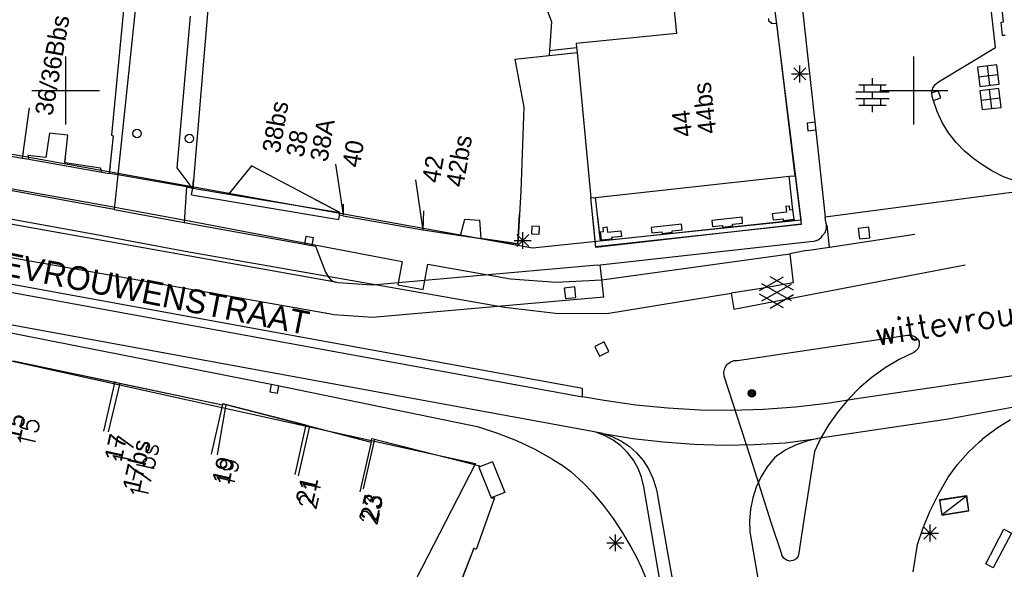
# Model space of a CAD drawing. Header units: millimetres. Extents: x 135944 to 142000, y 454200 to 456692.
# Tile 111 of 185: x 137047 to 137105, y 456322 to 456354. Entities that reach past the tile are written whole.
import ezdxf
from ezdxf.enums import TextEntityAlignment as Align

# ---------------------------------------------------------------- set-up
doc = ezdxf.new("R2010")
doc.units = ezdxf.units.MM
for name, color, linetype in [('TotaalGBKN2013_Bistad', 251, 'Continuous'), ('TotaalGBKN2013X$0$Contouren', 251, 'Continuous'), ('TotaalGBKN2013X$0$DELETE-LEVEL', 251, 'Continuous')]:
    doc.layers.add(name, color=color, linetype=linetype)
doc.styles.add('TotaalGBKN2013X$0$GBKN binnenstad 2009$0$Standard', font='txt')
doc.styles.add('TotaalGBKN2013X$0$TXT', font='txt.shx')

msp = doc.modelspace()

# ---------------------------------------------------------------- linework, layer by layer
at = {"layer": 'TotaalGBKN2013_Bistad'}
for p, q in [((137059.171, 456364.222), (137057.49, 456344.249)), ((137054.783, 456361.208), (137053.064, 456345.025)), ((137076.549, 456359.673), (137078.65, 456354.036)), ((137092.967, 456359.042), (137094.356, 456346.364)), ((137105.289, 456354.032), (137104.889, 456357.7)), ((137104.818, 456352.536), (137104.284, 456357.31)), ((137085.751, 456355.889), (137086.004, 456353.361)), ((137053.43, 456354.935), (137052.704, 456347.358)), ((137057.346, 456354.37), (137056.551, 456345.434)), ((137091.455, 456354.089), (137091.445, 456354.234)), ((137091.545, 456354.004), (137091.455, 456354.089)), ((137078.65, 456354.036), (137078.521, 456352.353)), ((137091.615, 456354.009), (137091.545, 456354.004)), ((137091.61, 456353.924), (137091.615, 456354.009)), ((137091.934, 456353.944), (137091.61, 456353.924)), ((137093.001, 456344.969), (137091.934, 456353.944)), ((137105.144, 456354.022), (137105.289, 456354.032)), ((137105.223, 456353.231), (137105.144, 456354.022)), ((137086.004, 456353.361), (137080.093, 456352.767)), ((137105.393, 456353.231), (137105.223, 456353.231)), ((137078.521, 456352.353), (137078.498, 456352.059)), ((137078.521, 456352.353), (137080.116, 456352.522)), ((137080.093, 456352.767), (137080.116, 456352.522)), ((137080.116, 456352.522), (137080.144, 456352.233)), ((137101.457, 456350.508), (137104.818, 456352.536)), ((137050, 456350), (137050, 456352)), ((137050, 456350), (137050, 456352)), ((137076.478, 456351.846), (137078.498, 456352.059)), ((137076.478, 456351.846), (137077.014, 456349.008)), ((137078.498, 456352.059), (137080.144, 456352.233)), ((137080.144, 456352.233), (137080.965, 456343.671)), ((137100, 456350), (137100, 456352)), ((137092.932, 456350.615), (137093.64, 456351.323)), ((137093.64, 456350.615), (137092.932, 456351.323)), ((137093.286, 456350.469), (137093.286, 456351.469)), ((137104.894, 456351.515), (137103.752, 456351.371)), ((137103.752, 456351.371), (137103.896, 456350.229)), ((137104.323, 456351.443), (137104.467, 456350.301)), ((137105.038, 456350.373), (137104.894, 456351.515)), ((137092.786, 456350.969), (137093.786, 456350.969)), ((137097.567, 456350.324), (137097.567, 456350.724)), ((137103.824, 456350.8), (137104.966, 456350.944)), ((137048, 456350), (137050, 456350)), ((137048, 456350), (137050, 456350)), ((137050, 456350), (137052, 456350)), ((137050, 456348), (137050, 456350)), ((137050, 456350), (137052, 456350)), ((137050, 456348), (137050, 456350)), ((137096.767, 456350.324), (137098.367, 456350.324)), ((137097.067, 456349.924), (137097.067, 456350.324)), ((137098, 456350), (137100, 456350)), ((137098.067, 456349.924), (137098.067, 456350.324)), ((137100, 456350), (137102, 456350)), ((137100, 456348), (137100, 456350)), ((137101.067, 456349.894), (137101.129, 456350.137)), ((137101.129, 456350.137), (137101.264, 456350.349)), ((137101.264, 456350.349), (137101.457, 456350.508)), ((137103.896, 456350.229), (137105.038, 456350.373)), ((137105.01, 456350.113), (137103.899, 456349.979)), ((137104.455, 456350.046), (137104.589, 456348.935)), ((137105.144, 456349.002), (137105.01, 456350.113)), ((137096.587, 456349.924), (137098.547, 456349.924)), ((137096.587, 456349.524), (137098.547, 456349.524)), ((137097.067, 456349.124), (137097.067, 456349.524)), ((137097.567, 456349.524), (137097.567, 456349.924)), ((137098.067, 456349.124), (137098.067, 456349.524)), ((137101.446, 456349.984), (137101.018, 456349.844)), ((137101.085, 456349.643), (137101.067, 456349.894)), ((137101.138, 456349.44), (137101.085, 456349.643)), ((137101.37, 456348.76), (137101.138, 456349.44)), ((137101.159, 456349.416), (137101.586, 456349.557)), ((137101.586, 456349.557), (137101.446, 456349.984)), ((137103.899, 456349.979), (137104.033, 456348.868)), ((137103.966, 456349.424), (137105.077, 456349.558)), ((137047.452, 456346.007), (137047.869, 456348.98)), ((137047.452, 456346.007), (137047.869, 456348.98)), ((137077.014, 456349.008), (137076.832, 456344.071)), ((137096.767, 456349.124), (137098.367, 456349.124)), ((137097.567, 456348.724), (137097.567, 456349.124)), ((137104.033, 456348.868), (137105.144, 456349.002)), ((137065.508, 456336.842), (137000, 456348.333)), ((137065.907, 456338.7), (137009.138, 456348.826)), ((137101.675, 456348.111), (137101.37, 456348.76)), ((137094.162, 456348.122), (137093.715, 456348.073)), ((137093.715, 456348.073), (137093.763, 456347.626)), ((137093.763, 456347.626), (137094.211, 456347.674)), ((137102.051, 456347.499), (137101.675, 456348.111)), ((137049.043, 456347.487), (137048.827, 456346.039)), ((137049.043, 456347.487), (137048.827, 456346.039)), ((137050.115, 456347.366), (137049.043, 456347.487)), ((137050.115, 456347.366), (137049.043, 456347.487)), ((137049.956, 456345.728), (137050.115, 456347.366)), ((137049.956, 456345.728), (137050.115, 456347.366)), ((137052.804, 456347.328), (137052.57, 456345.112)), ((137052.704, 456347.358), (137052.804, 456347.328)), ((137102.493, 456346.934), (137102.051, 456347.499)), ((137042.434, 456346.886), (137047.452, 456346.007)), ((137042.434, 456346.886), (137047.452, 456346.007)), ((137102.994, 456346.42), (137102.493, 456346.934)), ((137047.452, 456346.007), (137047.831, 456345.941)), ((137047.452, 456346.007), (137047.831, 456345.941)), ((137048.827, 456346.039), (137047.774, 456346.166)), ((137047.774, 456346.166), (137047.831, 456345.941)), ((137048.827, 456346.039), (137047.774, 456346.166)), ((137047.774, 456346.166), (137047.831, 456345.941)), ((137047.831, 456345.941), (137052.125, 456345.19)), ((137094.356, 456346.364), (137094.781, 456342.528)), ((137103.55, 456345.966), (137102.994, 456346.42)), ((137103.949, 456345.666), (137103.55, 456345.966)), ((137052.85, 456342.994), (137039.662, 456345.389)), ((137052.043, 456345.423), (137049.956, 456345.728)), ((137052.125, 456345.19), (137052.043, 456345.423)), ((137056.551, 456345.434), (137057.43, 456344.26)), ((137060.947, 456345.565), (137059.602, 456343.896)), ((137066.167, 456342.798), (137060.947, 456345.565)), ((137065.913, 456345.648), (137066.35, 456342.68)), ((137104.603, 456345.256), (137103.949, 456345.666)), ((137052.125, 456345.19), (137052.57, 456345.112)), ((137053.064, 456345.025), (137052.57, 456345.112)), ((137053.064, 456345.025), (137052.85, 456342.994)), ((137057.121, 456344.314), (137053.064, 456345.025)), ((137081.24, 456343.695), (137092.663, 456344.94)), ((137092.663, 456344.94), (137093.001, 456344.969)), ((137092.876, 456342.962), (137092.663, 456344.94)), ((137093.001, 456344.969), (137093.37, 456342.121)), ((137105.295, 456344.917), (137104.603, 456345.256)), ((137106.02, 456344.65), (137105.295, 456344.917)), ((137057.121, 456344.314), (137056.992, 456342.221)), ((137057.43, 456344.26), (137057.121, 456344.314)), ((137057.49, 456344.249), (137057.43, 456344.26)), ((137057.49, 456344.249), (137059.602, 456343.896)), ((137070.616, 456344.741), (137071.053, 456341.773)), ((137108.302, 456344.317), (137094.781, 456342.528)), ((137059.602, 456343.896), (137066.167, 456342.798)), ((137076.832, 456344.071), (137076.652, 456340.963)), ((137080.965, 456343.671), (137081.24, 456343.695)), ((137081.245, 456340.736), (137080.965, 456343.671)), ((137081.526, 456341.126), (137081.24, 456343.695)), ((137092.671, 456343.181), (137092.451, 456343.161)), ((137092.451, 456343.161), (137092.491, 456342.821)), ((137092.701, 456342.941), (137092.671, 456343.181)), ((137052.85, 456342.994), (137056.992, 456342.221)), ((137066.148, 456342.649), (137066.167, 456342.798)), ((137066.355, 456342.613), (137066.148, 456342.649)), ((137066.355, 456342.613), (137071.052, 456341.789)), ((137089.878, 456342.529), (137088.09, 456342.329)), ((137089.911, 456342.181), (137089.878, 456342.529)), ((137092.491, 456342.821), (137091.66, 456342.728)), ((137091.66, 456342.728), (137091.701, 456342.381)), ((137092.876, 456342.962), (137092.701, 456342.941)), ((137092.939, 456342.415), (137092.876, 456342.962)), ((137094.814, 456342.229), (137094.781, 456342.528)), ((137056.992, 456342.221), (137064.718, 456340.831)), ((137073.267, 456341.462), (137073.522, 456342.418)), ((137073.522, 456342.418), (137074.386, 456342.347)), ((137074.386, 456342.347), (137074.471, 456341.285)), ((137077.487, 456342.01), (137077.467, 456341.56)), ((137077.937, 456341.99), (137077.487, 456342.01)), ((137077.917, 456341.54), (137077.937, 456341.99)), ((137093.37, 456342.121), (137081.245, 456340.736)), ((137092.95, 456342.337), (137081.526, 456341.126)), ((137081.691, 456341.931), (137081.901, 456341.961)), ((137081.711, 456341.691), (137081.691, 456341.931)), ((137081.901, 456341.961), (137081.941, 456341.641)), ((137086.309, 456342.13), (137084.521, 456341.93)), ((137084.521, 456341.93), (137084.561, 456341.601)), ((137086.341, 456341.791), (137086.309, 456342.13)), ((137088.09, 456342.329), (137088.131, 456341.991)), ((137088.131, 456341.991), (137088.721, 456342.051)), ((137088.721, 456342.051), (137088.731, 456341.951)), ((137088.731, 456341.951), (137089.331, 456342.021)), ((137089.321, 456342.121), (137089.911, 456342.181)), ((137089.331, 456342.021), (137089.321, 456342.121)), ((137091.701, 456342.381), (137092.291, 456342.441)), ((137092.291, 456342.441), (137092.301, 456342.341)), ((137092.301, 456342.341), (137092.939, 456342.415)), ((137092.939, 456342.415), (137092.95, 456342.337)), ((137094.774, 456341.636), (137094.85, 456341.865)), ((137094.847, 456342.106), (137094.814, 456342.229)), ((137094.85, 456341.865), (137094.847, 456342.106)), ((137097.342, 456341.939), (137096.726, 456341.871)), ((137096.726, 456341.871), (137096.794, 456341.255)), ((137097.41, 456341.323), (137097.342, 456341.939)), ((137064.164, 456341.388), (137064.086, 456340.945)), ((137064.607, 456341.31), (137064.164, 456341.388)), ((137064.529, 456340.867), (137064.607, 456341.31)), ((137071.052, 456341.789), (137073.267, 456341.462)), ((137073.267, 456341.462), (137074.471, 456341.285)), ((137076.652, 456340.963), (137074.471, 456341.285)), ((137076.592, 456340.804), (137077.3, 456341.512)), ((137077.3, 456340.804), (137076.592, 456341.512)), ((137076.946, 456340.658), (137076.946, 456341.658)), ((137077.467, 456341.56), (137077.917, 456341.54)), ((137081.531, 456341.671), (137081.711, 456341.691)), ((137081.591, 456341.171), (137081.531, 456341.671)), ((137081.941, 456341.641), (137082.732, 456341.73)), ((137082.771, 456341.401), (137082.171, 456341.331)), ((137082.171, 456341.331), (137082.191, 456341.241)), ((137082.732, 456341.73), (137082.771, 456341.401)), ((137084.561, 456341.601), (137085.151, 456341.661)), ((137085.151, 456341.661), (137085.16, 456341.572)), ((137085.16, 456341.572), (137085.761, 456341.641)), ((137085.751, 456341.731), (137086.341, 456341.791)), ((137085.761, 456341.641), (137085.751, 456341.731)), ((137094.367, 456341.199), (137094.559, 456341.354)), ((137094.559, 456341.354), (137094.628, 456341.444)), ((137094.628, 456341.444), (137094.774, 456341.636)), ((137096.794, 456341.255), (137097.41, 456341.323)), ((137064.718, 456340.831), (137065.321, 456339.301)), ((137076.446, 456341.158), (137077.446, 456341.158)), ((137081.51, 456339.721), (137093.888, 456341.104)), ((137082.191, 456341.241), (137081.591, 456341.171)), ((137093.888, 456341.104), (137094.135, 456341.112)), ((137094.135, 456341.112), (137094.367, 456341.199)), ((137081.333, 456339.701), (137068.061, 456338.521)), ((137081.333, 456339.701), (137081.51, 456339.721)), ((137081.722, 456337.828), (137081.51, 456339.721)), ((137065.321, 456339.301), (137065.501, 456338.991)), ((137065.501, 456338.991), (137065.619, 456338.858)), ((137090.912, 456338.207), (137092.314, 456339.016)), ((137092.912, 456338.224), (137091.526, 456339.025)), ((137065.619, 456338.858), (137065.755, 456338.765)), ((137065.755, 456338.765), (137065.907, 456338.7)), ((137066.07, 456338.665), (137065.907, 456338.7)), ((137068.061, 456338.521), (137066.07, 456338.665)), ((137080.009, 456338.421), (137079.393, 456338.353)), ((137080.077, 456337.805), (137080.009, 456338.421)), ((137091.049, 456337.594), (137092.782, 456338.593)), ((137092.782, 456337.605), (137091.05, 456338.607)), ((137081.722, 456337.828), (137068.077, 456336.615)), ((137079.393, 456338.353), (137079.461, 456337.737)), ((137079.461, 456337.737), (137080.077, 456337.805)), ((137092.313, 456337.184), (137090.912, 456337.993)), ((137091.526, 456337.175), (137092.912, 456337.975)), ((137065.801, 456336.78), (137065.508, 456336.842)), ((137068.077, 456336.615), (137065.801, 456336.78)), ((137062.313, 456332.642), (137045.896, 456335.879)), ((137089.602, 456334.093), (137099.636, 456335.575)), ((137099.636, 456335.575), (137099.851, 456335.582)), ((137099.851, 456335.582), (137100.055, 456335.511)), ((137100.055, 456335.511), (137100.219, 456335.372)), ((137081.749, 456335.179), (137081.191, 456334.909)), ((137081.191, 456334.909), (137081.461, 456334.351)), ((137082.019, 456334.621), (137081.749, 456335.179)), ((137100.219, 456335.372), (137100.316, 456335.199)), ((137100.322, 456334.988), (137100.251, 456334.789)), ((137100.316, 456335.199), (137100.322, 456334.988)), ((137081.461, 456334.351), (137082.019, 456334.621)), ((137099.998, 456334.564), (137099.141, 456334.148)), ((137100.111, 456334.631), (137099.998, 456334.564)), ((137100.251, 456334.789), (137100.111, 456334.631)), ((137046.913, 456334.071), (137052.875, 456332.817)), ((137088.857, 456333.642), (137088.985, 456333.847)), ((137088.985, 456333.847), (137089.172, 456333.999)), ((137089.172, 456333.999), (137089.399, 456334.083)), ((137089.399, 456334.083), (137089.602, 456334.093)), ((137099.141, 456334.148), (137098.322, 456333.661)), ((137088.803, 456333.406), (137088.857, 456333.642)), ((137088.828, 456333.166), (137088.803, 456333.406)), ((137090.377, 456328.384), (137088.828, 456333.166)), ((137098.322, 456333.661), (137097.547, 456333.108)), ((137052.889, 456332.845), (137052.229, 456329.919)), ((137052.875, 456332.817), (137059.242, 456331.476)), ((137062.118, 456332.677), (137062.04, 456332.234)), ((137074.35, 456330.158), (137062.313, 456332.642)), ((137062.483, 456332.156), (137062.561, 456332.599)), ((137097.547, 456333.108), (137096.821, 456332.491)), ((137062.04, 456332.234), (137062.483, 456332.156)), ((137096.821, 456332.491), (137096.15, 456331.816)), ((137059.239, 456331.504), (137058.579, 456328.578)), ((137059.259, 456331.534), (137059.242, 456331.476)), ((137064.152, 456330.272), (137059.259, 456331.534)), ((137096.15, 456331.816), (137095.537, 456331.086)), ((137095.537, 456331.086), (137094.988, 456330.308)), ((137064.165, 456330.307), (137063.505, 456327.381)), ((137064.152, 456330.272), (137068.002, 456329.28)), ((137094.988, 456330.308), (137094.505, 456329.487)), ((137105.708, 456330.59), (137104.911, 456330.098)), ((137075.477, 456329.795), (137074.35, 456330.158)), ((137076.592, 456329.353), (137075.477, 456329.795)), ((137104.911, 456330.098), (137104.16, 456329.539)), ((137068.002, 456329.28), (137067.342, 456326.354)), ((137068.002, 456329.28), (137068.038, 456329.496)), ((137068.038, 456329.496), (137074.411, 456327.891)), ((137077.675, 456328.838), (137076.592, 456329.353)), ((137094.505, 456329.487), (137094.141, 456328.736)), ((137103.203, 456328.66), (137103.881, 456329.305)), ((137103.881, 456329.305), (137104.024, 456329.427)), ((137104.16, 456329.539), (137104.024, 456329.427)), ((137078.721, 456328.251), (137077.675, 456328.838)), ((137094.141, 456328.736), (137093.513, 456324.694)), ((137102.583, 456327.96), (137103.203, 456328.66)), ((137075.155, 456328.118), (137074.365, 456327.802)), ((137075.155, 456328.118), (137075.88, 456326.303)), ((137078.721, 456328.251), (137079.269, 456327.931)), ((137079.269, 456327.931), (137079.778, 456327.553)), ((137091.596, 456324.537), (137090.377, 456328.384)), ((137102.024, 456327.21), (137102.583, 456327.96)), ((137074.411, 456327.891), (137074.365, 456327.802)), ((137074.365, 456327.802), (137075.09, 456325.987)), ((137079.778, 456327.553), (137080.522, 456326.859)), ((137080.522, 456326.859), (137081.051, 456326.311)), ((137101.456, 456326.215), (137102.024, 456327.21)), ((137075.88, 456326.303), (137075.09, 456325.987)), ((137081.051, 456326.311), (137081.692, 456325.565)), ((137100.954, 456325.185), (137101.456, 456326.215)), ((137075.286, 456326.006), (137074.208, 456322.96)), ((137075.09, 456325.987), (137075.286, 456326.006)), ((137103.103, 456326.099), (137101.509, 456325.841)), ((137101.509, 456325.841), (137101.648, 456324.981)), ((137103.103, 456326.099), (137101.648, 456324.981)), ((137103.242, 456325.239), (137103.103, 456326.099)), ((137081.692, 456325.565), (137082.275, 456324.774)), ((137100.56, 456324.23), (137100.954, 456325.185)), ((137101.648, 456324.981), (137103.242, 456325.239)), ((137082.275, 456324.774), (137082.823, 456323.938)), ((137092.212, 456322.68), (137091.596, 456324.537)), ((137093.513, 456324.694), (137093.228, 456322.755)), ((137082.823, 456323.938), (137083.321, 456323.111)), ((137100.223, 456323.253), (137100.56, 456324.23)), ((137100.457, 456323.922), (137101.457, 456323.922)), ((137100.603, 456323.568), (137101.311, 456324.276)), ((137101.311, 456323.568), (137100.603, 456324.276)), ((137100.957, 456323.422), (137100.957, 456324.422)), ((137104.241, 456322.114), (137105.311, 456324.148)), ((137105.754, 456323.915), (137104.684, 456321.881)), ((137105.311, 456324.148), (137105.754, 456323.915)), ((137081.912, 456323.345), (137082.912, 456323.345)), ((137082.058, 456322.991), (137082.766, 456323.699)), ((137082.766, 456322.991), (137082.058, 456323.699)), ((137082.412, 456322.845), (137082.412, 456323.845)), ((137074.061, 456323.022), (137073.221, 456320.868)), ((137074.208, 456322.96), (137074.061, 456323.022)), ((137083.321, 456323.111), (137083.649, 456322.505)), ((137093.228, 456322.755), (137093.179, 456322.559)), ((137099.958, 456321.638), (137100.223, 456323.253)), ((137083.649, 456322.505), (137083.941, 456321.882)), ((137092.229, 456322.616), (137092.212, 456322.68)), ((137092.33, 456322.441), (137092.229, 456322.616)), ((137092.49, 456322.319), (137092.33, 456322.441)), ((137092.685, 456322.268), (137092.49, 456322.319)), ((137092.885, 456322.295), (137092.685, 456322.268)), ((137093.058, 456322.398), (137092.885, 456322.295)), ((137093.179, 456322.559), (137093.058, 456322.398)), ((137083.941, 456321.882), (137084.471, 456320.611)), ((137104.684, 456321.881), (137104.241, 456322.114))]:
    msp.add_line(p, q, dxfattribs=at)
for centre, radius in [((137054.202, 456347.461), 0.25), ((137057.292, 456347.171), 0.25), ((137090.451, 456332.152), 0.215), ((137090.451, 456332.152), 0.155), ((137090.451, 456332.152), 0.095), ((137090.451, 456332.152), 0.035)]:
    msp.add_circle(centre, radius, dxfattribs=at)
at = {"layer": 'TotaalGBKN2013X$0$Contouren'}
for p, q in [((137093.364, 456342.378), (137089.123, 456376.373)), ((137018.831, 456351.264), (137077.511, 456340.729)), ((137077.511, 456340.729), (137093.364, 456342.378)), ((137044.092, 456334.651), (137074.151, 456328.017)), ((137074.151, 456328.017), (137050.915, 456282.802))]:
    msp.add_line(p, q, dxfattribs=at)
at = {"layer": 'TotaalGBKN2013X$0$DELETE-LEVEL'}
for p, q in [((137017.73, 456349.459), (137051.825, 456343.309)), ((137017.442, 456347.807), (137051.497, 456341.568)), ((137042.434, 456346.886), (137047.452, 456346.007)), ((137047.452, 456346.007), (137047.505, 456346.384)), ((137047.452, 456346.007), (137047.831, 456345.941)), ((137048.827, 456346.039), (137047.774, 456346.166)), ((137047.774, 456346.166), (137047.831, 456345.941)), ((137047.831, 456345.941), (137052.125, 456345.19)), ((137048.846, 456346.164), (137048.827, 456346.039)), ((137049.956, 456345.728), (137049.98, 456345.978)), ((137052.043, 456345.423), (137049.956, 456345.728)), ((137052.125, 456345.19), (137052.043, 456345.423)), ((137052.616, 456345.546), (137052.57, 456345.112)), ((137052.125, 456345.19), (137052.57, 456345.112)), ((137053.064, 456345.025), (137052.57, 456345.112)), ((137057.121, 456344.314), (137053.064, 456345.025)), ((137057.121, 456344.314), (137057.49, 456344.249)), ((137057.424, 456343.855), (137057.49, 456344.249)), ((137057.49, 456344.249), (137057.531, 456344.741)), ((137057.49, 456344.249), (137059.602, 456343.896)), ((137059.962, 456344.342), (137059.602, 456343.896)), ((137057.424, 456343.855), (137066.101, 456342.404)), ((137059.602, 456343.896), (137066.167, 456342.798)), ((137051.825, 456343.309), (137057.366, 456342.291)), ((137066.167, 456342.798), (137064.727, 456343.561)), ((137066.364, 456343.293), (137066.35, 456342.68)), ((137066.101, 456342.404), (137066.148, 456342.649)), ((137066.148, 456342.649), (137066.167, 456342.798)), ((137066.355, 456342.613), (137066.148, 456342.649)), ((137066.355, 456342.613), (137071.052, 456341.789)), ((137071.085, 456342.91), (137071.053, 456341.773)), ((137076.652, 456340.963), (137076.753, 456342.71)), ((137081.263, 456340.781), (137081.08, 456342.557)), ((137081.526, 456341.126), (137081.368, 456342.547)), ((137057.366, 456342.291), (137069.827, 456339.919)), ((137093.361, 456342.099), (137081.263, 456340.781)), ((137091.54, 456342.188), (137081.526, 456341.126)), ((137081.691, 456341.931), (137081.901, 456341.961)), ((137081.711, 456341.691), (137081.691, 456341.931)), ((137081.901, 456341.961), (137081.941, 456341.641)), ((137086.309, 456342.13), (137084.521, 456341.93)), ((137084.521, 456341.93), (137084.561, 456341.601)), ((137086.341, 456341.791), (137086.309, 456342.13)), ((137088.092, 456342.309), (137088.131, 456341.991)), ((137088.131, 456341.991), (137088.721, 456342.051)), ((137088.721, 456342.051), (137088.731, 456341.951)), ((137088.731, 456341.951), (137089.331, 456342.021)), ((137089.321, 456342.121), (137089.911, 456342.181)), ((137089.331, 456342.021), (137089.321, 456342.121)), ((137089.911, 456342.181), (137089.905, 456342.245)), ((137093.358, 456342.123), (137093.361, 456342.099)), ((137095.04, 456340.768), (137094.898, 456342.069)), ((137051.497, 456341.568), (137057.049, 456340.528)), ((137071.052, 456341.789), (137076.652, 456340.963)), ((137081.531, 456341.671), (137081.711, 456341.691)), ((137081.591, 456341.171), (137081.531, 456341.671)), ((137081.941, 456341.641), (137082.732, 456341.73)), ((137082.771, 456341.401), (137082.171, 456341.331)), ((137082.171, 456341.331), (137082.191, 456341.241)), ((137082.732, 456341.73), (137082.771, 456341.401)), ((137084.561, 456341.601), (137085.151, 456341.661)), ((137085.151, 456341.661), (137085.16, 456341.572)), ((137085.16, 456341.572), (137085.761, 456341.641)), ((137085.751, 456341.731), (137086.341, 456341.791)), ((137085.761, 456341.641), (137085.751, 456341.731)), ((137095.04, 456340.768), (137100.053, 456341.54)), ((137082.191, 456341.241), (137081.591, 456341.171)), ((137093.666, 456340.564), (137095.04, 456340.768)), ((137057.049, 456340.528), (137075.869, 456337.236)), ((137081.613, 456338.832), (137092.694, 456340.369)), ((137093.666, 456340.564), (137092.694, 456340.369)), ((137092.694, 456340.369), (137092.894, 456338.659)), ((137069.827, 456339.919), (137069.586, 456338.554)), ((137071.079, 456338.276), (137071.345, 456339.772)), ((137071.345, 456339.772), (137076.231, 456338.893)), ((137089.393, 456337.104), (137103.035, 456339.727)), ((137080.465, 456332.445), (137043.553, 456339.168)), ((137043.625, 456338.677), (137080.474, 456331.954)), ((137069.586, 456338.554), (137071.079, 456338.276)), ((137076.231, 456338.893), (137078.92, 456338.696)), ((137078.92, 456338.696), (137081.613, 456338.832)), ((137092.894, 456338.659), (137091.009, 456338.332)), ((137081.899, 456336.859), (137089.238, 456338.064)), ((137091.009, 456338.332), (137089.238, 456338.064)), ((137089.238, 456338.064), (137089.393, 456337.104)), ((137075.869, 456337.236), (137078.873, 456336.874)), ((137081.052, 456329.912), (137042.894, 456336.891)), ((137078.873, 456336.874), (137081.899, 456336.859)), ((137113.971, 456334.397), (137096.759, 456331.84)), ((137047.273, 456333.995), (137053.193, 456332.75)), ((137053.193, 456332.75), (137052.51, 456329.883)), ((137053.193, 456332.75), (137059.242, 456331.476)), ((137080.474, 456331.954), (137080.465, 456332.445)), ((137109.972, 456332.066), (137101.919, 456330.614)), ((137059.433, 456331.489), (137058.933, 456328.533)), ((137059.242, 456331.476), (137059.259, 456331.534)), ((137059.259, 456331.534), (137059.433, 456331.489)), ((137059.433, 456331.489), (137064.37, 456330.216)), ((137081.754, 456331.725), (137080.474, 456331.954)), ((137083.62, 456331.461), (137081.754, 456331.725)), ((137085.495, 456331.275), (137083.62, 456331.461)), ((137094.897, 456331.547), (137093.025, 456331.333)), ((137096.759, 456331.84), (137094.897, 456331.547)), ((137087.377, 456331.17), (137085.495, 456331.275)), ((137089.261, 456331.144), (137087.377, 456331.17)), ((137091.145, 456331.199), (137089.261, 456331.144)), ((137093.025, 456331.333), (137091.145, 456331.199)), ((137101.919, 456330.614), (137094.341, 456329.487)), ((137064.37, 456330.216), (137063.71, 456327.29)), ((137064.37, 456330.216), (137068.002, 456329.28)), ((137081.675, 456329.79), (137081.052, 456329.912)), ((137081.246, 456329.861), (137081.052, 456329.912)), ((137081.775, 456329.667), (137081.246, 456329.861)), ((137081.675, 456329.79), (137083.444, 456329.501)), ((137081.675, 456329.79), (137082.194, 456329.619)), ((137068.205, 456329.454), (137067.545, 456326.528)), ((137068.002, 456329.28), (137068.038, 456329.496)), ((137068.038, 456329.496), (137068.205, 456329.454)), ((137068.205, 456329.454), (137074.411, 456327.891)), ((137082.272, 456329.4), (137081.775, 456329.667)), ((137082.194, 456329.619), (137082.725, 456329.36)), ((137082.726, 456329.066), (137082.272, 456329.4)), ((137082.725, 456329.36), (137083.216, 456329.031)), ((137083.444, 456329.501), (137085.23, 456329.291)), ((137085.23, 456329.291), (137087.023, 456329.16)), ((137087.023, 456329.16), (137088.82, 456329.109)), ((137088.82, 456329.109), (137090.618, 456329.138)), ((137090.618, 456329.138), (137092.412, 456329.246)), ((137092.412, 456329.246), (137094.341, 456329.487)), ((137093.063, 456329.118), (137092.466, 456328.821)), ((137093.691, 456329.341), (137093.063, 456329.118)), ((137094.341, 456329.487), (137093.691, 456329.341)), ((137083.128, 456328.671), (137082.726, 456329.066)), ((137083.47, 456328.223), (137083.128, 456328.671)), ((137083.216, 456329.031), (137083.658, 456328.64)), ((137083.658, 456328.64), (137084.044, 456328.192)), ((137092.466, 456328.821), (137091.909, 456328.455)), ((137075.155, 456328.118), (137074.365, 456327.802)), ((137075.155, 456328.118), (137075.88, 456326.303)), ((137083.745, 456327.731), (137083.47, 456328.223)), ((137084.044, 456328.192), (137084.365, 456327.696)), ((137091.781, 456328.356), (137091.359, 456327.825)), ((137091.909, 456328.455), (137091.781, 456328.356)), ((137074.411, 456327.891), (137074.365, 456327.802)), ((137074.365, 456327.802), (137075.09, 456325.987)), ((137083.948, 456327.205), (137083.745, 456327.731)), ((137084.365, 456327.696), (137084.617, 456327.161)), ((137091.359, 456327.825), (137091.002, 456327.248)), ((137084.076, 456326.652), (137083.948, 456327.205)), ((137084.617, 456327.161), (137084.794, 456326.598)), ((137091.002, 456327.248), (137090.715, 456326.632)), ((137075.88, 456326.303), (137075.09, 456325.987)), ((137085.877, 456316.209), (137084.076, 456326.652)), ((137084.794, 456326.598), (137084.844, 456326.364)), ((137084.844, 456326.364), (137085.462, 456322.88)), ((137090.715, 456326.632), (137090.503, 456325.987)), ((137075.286, 456326.006), (137074.208, 456322.96)), ((137075.09, 456325.987), (137075.286, 456326.006)), ((137090.503, 456325.987), (137090.368, 456325.322)), ((137101.544, 456325.908), (137103.103, 456326.132)), ((137101.672, 456324.978), (137101.544, 456325.908)), ((137103.103, 456326.132), (137103.226, 456325.227)), ((137090.368, 456325.322), (137090.312, 456324.645)), ((137103.226, 456325.227), (137101.672, 456324.978)), ((137090.312, 456324.645), (137090.333, 456323.997)), ((137090.333, 456323.997), (137091.493, 456317.387)), ((137074.061, 456323.022), (137073.308, 456321.092)), ((137074.208, 456322.96), (137074.061, 456323.022)), ((137085.462, 456322.88), (137086.614, 456316.364))]:
    msp.add_line(p, q, dxfattribs=at)

# ---------------------------------------------------------------- texts
at = {"layer": 'TotaalGBKN2013_Bistad', "style": 'TotaalGBKN2013X$0$GBKN binnenstad 2009$0$Standard'}
for s, rotation, p in [('36/36Bbs', 80.0829, (137048.689, 456348.554)), ('44bs', 96.788, (137087.851, 456347.435)), ('38bs', 79.9342, (137062.091, 456346.349)), ('44', 96.788, (137086.43, 456347.259)), ('38A', 79.945, (137064.905, 456345.839)), ('38', 79.9342, (137063.5, 456346.102)), ('42bs', 79.9342, (137072.918, 456344.349)), ('40', 79.9342, (137066.806, 456345.504)), ('42', 79.9342, (137071.507, 456344.591))]:
    msp.add_text(s, height=1.054, rotation=rotation, dxfattribs=at).set_placement(p, align=Align.MIDDLE_LEFT)
msp.add_text('WITTEVROUWENSTRAAT', height=1.4, rotation=348.86903, dxfattribs=at).set_placement((137041.635, 456340.018))
for s, p in [('15', (137047.139, 456330.944)), ('15', (137047.139, 456330.944)), ('17', (137053.116, 456329.722)), ('17bs', (137054.511, 456329.405)), ('19', (137059.463, 456328.372)), ('21', (137064.393, 456327.192)), ('23', (137068.2, 456326.198))]:
    msp.add_text(s, height=1.054, rotation=77.2846, dxfattribs=at).set_placement(p, align=Align.MIDDLE_RIGHT)
at = {"layer": 'TotaalGBKN2013X$0$DELETE-LEVEL', "style": 'TotaalGBKN2013X$0$TXT'}
msp.add_text('wittevrouwenbrug', height=1.4, rotation=8.94587, dxfattribs=at).set_placement((137097.802, 456334.95))
for s, p in [('15', (137047.99, 456330.712)), ('17', (137053.613, 456329.642)), ('17bs', (137055.008, 456329.257)), ('19', (137059.747, 456328.362)), ('21', (137064.605, 456327.111)), ('23', (137068.2, 456326.198))]:
    msp.add_text(s, height=1.054, rotation=77.2846, dxfattribs=at).set_placement(p, align=Align.MIDDLE_RIGHT)

doc.saveas('drawing.dxf')
